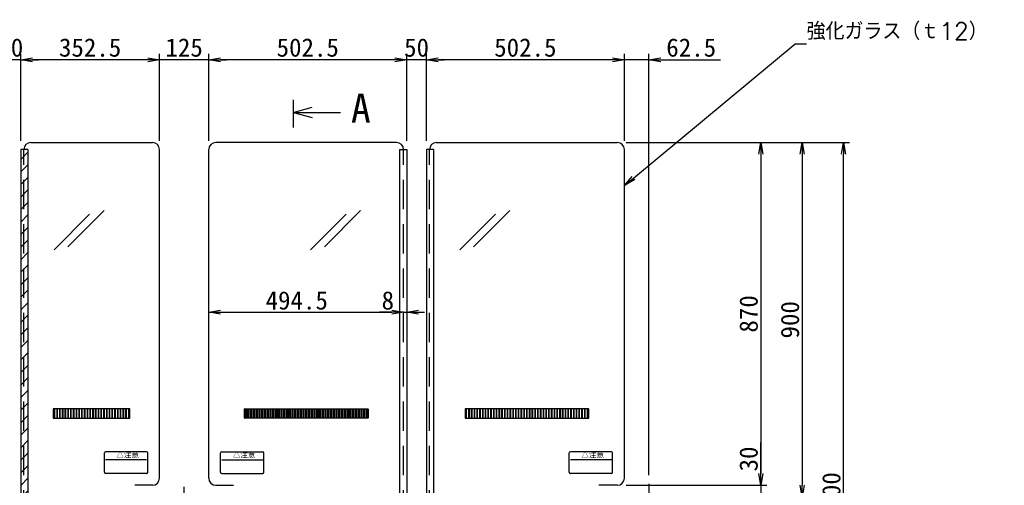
# Model space of a CAD drawing. Extents: x 10 to 587, y 5 to 411.
# Tile 3 of 8: x 148 to 315, y 131 to 210. Entities that reach past the tile are written whole.
import ezdxf
from ezdxf import colors
from ezdxf.entities.mleader import LeaderData, LeaderLine
from ezdxf.math import Vec2, Vec3

# ---------------------------------------------------------------- set-up
doc = ezdxf.new("R2010")
doc.units = 0
doc.header["$LTSCALE"] = 20
doc.linetypes.add('CENTER', pattern=[2, 1.25, -0.25, 0.25, -0.25])
doc.linetypes.add('HIDDEN', pattern=[0.375, 0.25, -0.125])
doc.layers.get('0').update_dxf_attribs({"linetype": 'CONTINUOUS'})
doc.layers.add('MAIN10', color=6, linetype='CONTINUOUS')
doc.layers.add('MAIN11', color=1, linetype='CONTINUOUS')
doc.styles.add('KNJYOKO', font='TXT', dxfattribs={"bigfont": 'BIGFONT'})
doc.dimstyles.new('MAIN1004', dxfattribs={"dimtxt": 3.1, "dimasz": 2, "dimexe": 1, "dimexo": 1.5, "dimgap": 0.09, "dimtad": 1, "dimlfac": 15, "dimdsep": 46, "dimtxsty": 'STANDARD', "dimcen": 0.09, "dimazin": 2, "dimtfac": 0.645161, "dimtdec": 4, "dimtmove": 0, "dimatfit": 3, "dimfxl": 1, "dimtvp": 0.66129, "dimtolj": 1, "dimtzin": 0, "dimarcsym": 0})

# ---------------------------------------------------------------- blocks, each defined once
blk = doc.blocks.new('_OPEN')
at = {"color": 0, "linetype": 'BYBLOCK', "lineweight": -2}
for p, q in [((-1, 0.166667), (0, 0)), ((0, 0), (-1, -0.166667)), ((0, 0), (-1, 0))]:
    blk.add_line(p, q, dxfattribs=at)
blk = doc.blocks.new('*D11')
at = {"layer": 'MAIN10', "color": 0, "linetype": 'BYBLOCK', "lineweight": -2}
for p, q in [((250.31, 189.49), (250.31, 204.19)), ((254.48, 132.92), (254.48, 204.19)), ((248.31, 203.19), (247.31, 203.19)), ((254.48, 203.19), (250.31, 203.19)), ((256.48, 203.19), (266.61, 203.19))]:
    blk.add_line(p, q, dxfattribs=at)
at = {"layer": 'MAIN10', "color": 0, "linetype": 'BYBLOCK', "xscale": 2, "yscale": 2, "zscale": 2}
for p, rotation in [((250.31, 203.19), 360), ((254.48, 203.19), 180)]:
    blk.add_blockref('_OPEN', p, dxfattribs=dict(at, rotation=rotation))
at = {"layer": 'MAIN10', "color": 0, "linetype": 'BYBLOCK', "insert": (261.63, 205.24), "char_height": 3.1, "attachment_point": 5, "line_spacing_factor": 0.667742}
blk.add_mtext('\\A1;62.5', dxfattribs=at)
blk = doc.blocks.new('*D12')
at = {"layer": 'MAIN10', "color": 0, "linetype": 'BYBLOCK', "lineweight": -2}
for p, q in [((216.81, 189.49), (216.81, 204.19)), ((250.31, 189.49), (250.31, 204.19)), ((248.31, 203.19), (218.81, 203.19))]:
    blk.add_line(p, q, dxfattribs=at)
at = {"layer": 'MAIN10', "color": 0, "linetype": 'BYBLOCK', "xscale": 2, "yscale": 2, "zscale": 2}
for p, rotation in [((216.81, 203.19), 180), ((250.31, 203.19), 360)]:
    blk.add_blockref('_OPEN', p, dxfattribs=dict(at, rotation=rotation))
at = {"layer": 'MAIN10', "color": 0, "linetype": 'BYBLOCK', "insert": (233.56, 205.24), "char_height": 3.1, "attachment_point": 5, "line_spacing_factor": 0.667742}
blk.add_mtext('\\A1;502.5', dxfattribs=at)
blk = doc.blocks.new('*D13')
at = {"layer": 'MAIN10', "color": 0, "linetype": 'BYBLOCK', "lineweight": -2}
for p, q in [((213.48, 189.49), (213.48, 204.19)), ((216.81, 189.49), (216.81, 204.19)), ((211.48, 203.19), (210.48, 203.19)), ((216.81, 203.19), (213.48, 203.19)), ((218.81, 203.19), (219.81, 203.19))]:
    blk.add_line(p, q, dxfattribs=at)
at = {"layer": 'MAIN10', "color": 0, "linetype": 'BYBLOCK', "xscale": 2, "yscale": 2, "zscale": 2}
for p, rotation in [((213.48, 203.19), 360), ((216.81, 203.19), 180)]:
    blk.add_blockref('_OPEN', p, dxfattribs=dict(at, rotation=rotation))
at = {"layer": 'MAIN10', "color": 0, "linetype": 'BYBLOCK', "insert": (215.15, 205.24), "char_height": 3.1, "attachment_point": 5, "line_spacing_factor": 0.667742}
blk.add_mtext('\\A1;50', dxfattribs=at)
blk = doc.blocks.new('*D14')
at = {"layer": 'MAIN10', "color": 0, "linetype": 'BYBLOCK', "lineweight": -2}
for p, q in [((179.98, 189.49), (179.98, 204.19)), ((213.48, 189.49), (213.48, 204.19)), ((211.48, 203.19), (181.98, 203.19))]:
    blk.add_line(p, q, dxfattribs=at)
at = {"layer": 'MAIN10', "color": 0, "linetype": 'BYBLOCK', "xscale": 2, "yscale": 2, "zscale": 2}
for p, rotation in [((179.98, 203.19), 180), ((213.48, 203.19), 360)]:
    blk.add_blockref('_OPEN', p, dxfattribs=dict(at, rotation=rotation))
at = {"layer": 'MAIN10', "color": 0, "linetype": 'BYBLOCK', "insert": (196.73, 205.24), "char_height": 3.1, "attachment_point": 5, "line_spacing_factor": 0.667742}
blk.add_mtext('\\A1;502.5', dxfattribs=at)
blk = doc.blocks.new('*D15')
at = {"layer": 'MAIN10', "color": 0, "linetype": 'BYBLOCK', "lineweight": -2}
for p, q in [((171.65, 189.49), (171.65, 204.19)), ((179.98, 189.49), (179.98, 204.19)), ((169.65, 203.19), (168.65, 203.19)), ((179.98, 203.19), (171.65, 203.19)), ((181.98, 203.19), (182.98, 203.19))]:
    blk.add_line(p, q, dxfattribs=at)
at = {"layer": 'MAIN10', "color": 0, "linetype": 'BYBLOCK', "xscale": 2, "yscale": 2, "zscale": 2}
for p, rotation in [((171.65, 203.19), 360), ((179.98, 203.19), 180)]:
    blk.add_blockref('_OPEN', p, dxfattribs=dict(at, rotation=rotation))
at = {"layer": 'MAIN10', "color": 0, "linetype": 'BYBLOCK', "insert": (175.81, 205.24), "char_height": 3.1, "attachment_point": 5, "line_spacing_factor": 0.667742}
blk.add_mtext('\\A1;125', dxfattribs=at)
blk = doc.blocks.new('*D16')
at = {"layer": 'MAIN10', "color": 0, "linetype": 'BYBLOCK', "lineweight": -2}
for p, q in [((148.15, 189.49), (148.15, 204.19)), ((171.65, 189.49), (171.65, 204.19)), ((169.65, 203.19), (150.15, 203.19))]:
    blk.add_line(p, q, dxfattribs=at)
at = {"layer": 'MAIN10', "color": 0, "linetype": 'BYBLOCK', "xscale": 2, "yscale": 2, "zscale": 2}
for p, rotation in [((148.15, 203.19), 180), ((171.65, 203.19), 360)]:
    blk.add_blockref('_OPEN', p, dxfattribs=dict(at, rotation=rotation))
at = {"layer": 'MAIN10', "color": 0, "linetype": 'BYBLOCK', "insert": (159.9, 205.24), "char_height": 3.1, "attachment_point": 5, "line_spacing_factor": 0.667742}
blk.add_mtext('\\A1;352.5', dxfattribs=at)
blk = doc.blocks.new('*D17')
at = {"layer": 'MAIN10', "color": 0, "linetype": 'BYBLOCK', "lineweight": -2}
for p, q in [((144.81, 189.49), (144.81, 204.19)), ((148.15, 189.49), (148.15, 204.19)), ((142.81, 203.19), (141.81, 203.19)), ((148.15, 203.19), (144.81, 203.19)), ((150.15, 203.19), (151.15, 203.19))]:
    blk.add_line(p, q, dxfattribs=at)
at = {"layer": 'MAIN10', "color": 0, "linetype": 'BYBLOCK', "xscale": 2, "yscale": 2, "zscale": 2}
for p, rotation in [((144.81, 203.19), 360), ((148.15, 203.19), 180)]:
    blk.add_blockref('_OPEN', p, dxfattribs=dict(at, rotation=rotation))
at = {"layer": 'MAIN10', "color": 0, "linetype": 'BYBLOCK', "insert": (146.48, 205.24), "char_height": 3.1, "attachment_point": 5, "line_spacing_factor": 0.667742}
blk.add_mtext('\\A1;50', dxfattribs=at)
blk = doc.blocks.new('*D26')
at = {"layer": 'MAIN10', "color": 0, "linetype": 'BYBLOCK', "lineweight": -2}
blk.add_line((181.98, 160.5), (210.95, 160.5), dxfattribs=at)
at = {"layer": 'MAIN10', "color": 0, "linetype": 'BYBLOCK', "xscale": 2, "yscale": 2, "zscale": 2, "rotation": 180}
blk.add_blockref('_OPEN', (179.98, 160.5), dxfattribs=at)
at = {"layer": 'MAIN10', "color": 0, "linetype": 'BYBLOCK', "xscale": 2, "yscale": 2, "zscale": 2}
blk.add_blockref('_OPEN', (212.95, 160.5), dxfattribs=at)
at = {"layer": 'MAIN10', "color": 0, "linetype": 'BYBLOCK', "insert": (194.87, 162.45), "char_height": 3.1, "attachment_point": 5, "line_spacing_factor": 0.667742}
blk.add_mtext('\\A1;494.5', dxfattribs=at)
blk = doc.blocks.new('*D27')
at = {"layer": 'MAIN10', "color": 0, "linetype": 'BYBLOCK', "lineweight": -2}
for p, q in [((210.95, 160.5), (208.88, 160.5)), ((212.95, 160.5), (213.48, 160.5)), ((215.48, 160.5), (216.48, 160.5))]:
    blk.add_line(p, q, dxfattribs=at)
at = {"layer": 'MAIN10', "color": 0, "linetype": 'BYBLOCK', "xscale": 2, "yscale": 2, "zscale": 2}
blk.add_blockref('_OPEN', (212.95, 160.5), dxfattribs=at)
at = {"layer": 'MAIN10', "color": 0, "linetype": 'BYBLOCK', "xscale": 2, "yscale": 2, "zscale": 2, "rotation": 180}
blk.add_blockref('_OPEN', (213.48, 160.5), dxfattribs=at)
at = {"layer": 'MAIN10', "color": 0, "linetype": 'BYBLOCK', "insert": (210.28, 162.45), "char_height": 3.1, "attachment_point": 5, "line_spacing_factor": 0.667742}
blk.add_mtext('\\A1;8', dxfattribs=at)
blk = doc.blocks.new('*D28')
at = {"layer": 'MAIN10', "color": 0, "linetype": 'BYBLOCK', "lineweight": -2}
for p, q in [((250.61, 189.19), (281.41, 189.19)), ((280.41, 187.19), (280.41, 131.19)), ((260.91, 129.19), (281.41, 129.19))]:
    blk.add_line(p, q, dxfattribs=at)
at = {"layer": 'MAIN10', "color": 0, "linetype": 'BYBLOCK', "xscale": 2, "yscale": 2, "zscale": 2}
for p, rotation in [((280.41, 189.19), 90), ((280.41, 129.19), 270)]:
    blk.add_blockref('_OPEN', p, dxfattribs=dict(at, rotation=rotation))
at = {"layer": 'MAIN10', "color": 0, "linetype": 'BYBLOCK', "insert": (278.36, 159.19), "char_height": 3.1, "attachment_point": 5, "rotation": 90, "line_spacing_factor": 0.667742}
blk.add_mtext('\\A1;900', dxfattribs=at)
blk = doc.blocks.new('*D30')
at = {"layer": 'MAIN10', "color": 0, "linetype": 'BYBLOCK', "lineweight": -2}
for p, q in [((250.61, 189.19), (274.41, 189.19)), ((273.41, 187.19), (273.41, 133.19)), ((250.61, 131.19), (274.41, 131.19))]:
    blk.add_line(p, q, dxfattribs=at)
at = {"layer": 'MAIN10', "color": 0, "linetype": 'BYBLOCK', "xscale": 2, "yscale": 2, "zscale": 2}
for p, rotation in [((273.41, 189.19), 90), ((273.41, 131.19), 270)]:
    blk.add_blockref('_OPEN', p, dxfattribs=dict(at, rotation=rotation))
at = {"layer": 'MAIN10', "color": 0, "linetype": 'BYBLOCK', "insert": (271.36, 160.19), "char_height": 3.1, "attachment_point": 5, "rotation": 90, "line_spacing_factor": 0.667742}
blk.add_mtext('\\A1;870', dxfattribs=at)
blk = doc.blocks.new('*D31')
at = {"layer": 'MAIN10', "color": 0, "linetype": 'BYBLOCK', "lineweight": -2}
for p, q in [((273.41, 133.19), (273.41, 138.43)), ((250.61, 131.19), (274.41, 131.19)), ((273.41, 131.19), (273.41, 129.19)), ((260.91, 129.19), (274.41, 129.19)), ((273.41, 127.19), (273.41, 126.19))]:
    blk.add_line(p, q, dxfattribs=at)
at = {"layer": 'MAIN10', "color": 0, "linetype": 'BYBLOCK', "xscale": 2, "yscale": 2, "zscale": 2}
for p, rotation in [((273.41, 131.19), 270), ((273.41, 129.19), 90)]:
    blk.add_blockref('_OPEN', p, dxfattribs=dict(at, rotation=rotation))
at = {"layer": 'MAIN10', "color": 0, "linetype": 'BYBLOCK', "insert": (271.36, 135.64), "char_height": 3.1, "attachment_point": 5, "rotation": 90, "line_spacing_factor": 0.667742}
blk.add_mtext('\\A1;30', dxfattribs=at)
blk = doc.blocks.new('*D32')
at = {"layer": 'MAIN10', "color": 0, "linetype": 'BYBLOCK', "lineweight": -2}
for p, q in [((250.61, 189.19), (288.41, 189.19)), ((287.41, 71.19), (287.41, 187.19)), ((279.87, 69.19), (288.41, 69.19))]:
    blk.add_line(p, q, dxfattribs=at)
at = {"layer": 'MAIN10', "color": 0, "linetype": 'BYBLOCK', "xscale": 2, "yscale": 2, "zscale": 2}
for p, rotation in [((287.41, 189.19), 90), ((287.41, 69.19), 270)]:
    blk.add_blockref('_OPEN', p, dxfattribs=dict(at, rotation=rotation))
at = {"layer": 'MAIN10', "color": 0, "linetype": 'BYBLOCK', "insert": (285.36, 129.19), "char_height": 3.1, "attachment_point": 5, "rotation": 90, "line_spacing_factor": 0.667742}
blk.add_mtext('\\A1;1800', dxfattribs=at)

msp = doc.modelspace()

# ---------------------------------------------------------------- hatches: boundary and pattern name
at = {"layer": 'MAIN10', "linetype": 'CONTINUOUS'}
h = msp.add_hatch(dxfattribs=at)
h.set_pattern_fill('CAE_H1', style=0)
h.set_pattern_definition([(45, (0, 0), (-1.06066, 1.06066), [])])
h.paths.add_polyline_path([(149.34765, 80.38663), (148.14765, 80.38663), (148.14765, 187.98663), (149.34765, 187.98663)])

# ---------------------------------------------------------------- linework, layer by layer
at = {"layer": 'MAIN10', "color": 3, "linetype": 'CONTINUOUS'}
for p, q in [((194.28115, 196.4174), (194.28115, 191.72994)), ((194.28115, 194.28694), (197.5009, 195.14967)), ((194.28115, 194.28694), (202.25746, 194.28694)), ((194.28115, 194.28694), (197.5009, 193.42421)), ((149.88098, 189.18663), (170.44765, 189.18663)), ((211.74765, 189.18663), (181.18098, 189.18663)), ((218.54765, 189.18663), (249.11432, 189.18663)), ((149.34765, 187.98663), (148.14765, 187.98663)), ((148.14765, 187.98663), (148.14765, 80.38663)), ((149.34765, 187.98663), (149.34765, 80.38663)), ((171.64765, 132.36663), (171.64765, 187.98663)), ((179.98098, 132.36663), (179.98098, 187.98663)), ((212.28098, 187.98663), (213.48098, 187.98663)), ((212.28098, 187.98663), (212.28098, 80.38663)), ((213.48098, 187.98663), (213.48098, 80.38663)), ((218.01432, 187.98663), (216.81432, 187.98663)), ((216.81432, 187.98663), (216.81432, 80.38663)), ((218.01432, 187.98663), (218.01432, 80.38663)), ((250.31432, 132.36663), (250.31432, 187.98663)), ((159.81985, 177.07675), (153.78945, 171.04636)), ((162.25145, 177.66034), (156.12379, 171.53268)), ((203.2498, 177.07675), (197.2194, 171.04636)), ((205.68141, 177.66034), (199.55375, 171.53268)), ((228.48651, 177.07675), (222.45612, 171.04636)), ((230.91812, 177.66034), (224.79046, 171.53268)), ((162.31432, 133.38663), (162.31432, 136.65329)), ((169.44765, 136.85329), (162.51432, 136.85329)), ((169.64765, 133.38663), (169.64765, 136.65329)), ((181.98098, 133.38663), (181.98098, 136.65329)), ((182.18098, 136.85329), (189.11432, 136.85329)), ((189.31432, 133.38663), (189.31432, 136.65329)), ((240.98098, 133.38663), (240.98098, 136.65329)), ((248.11432, 136.85329), (241.18098, 136.85329)), ((248.31432, 133.38663), (248.31432, 136.65329)), ((169.44765, 135.51996), (162.51432, 135.51996)), ((182.18098, 135.51996), (189.11432, 135.51996)), ((248.11432, 135.51996), (241.18098, 135.51996)), ((169.44765, 133.18663), (162.51432, 133.18663)), ((182.18098, 133.18663), (189.11432, 133.18663)), ((248.11432, 133.18663), (241.18098, 133.18663)), ((170.44765, 131.18663), (167.44765, 131.18663)), ((181.18098, 131.18663), (184.18098, 131.18663)), ((249.11432, 131.18663), (246.01432, 131.18663))]:
    msp.add_line(p, q, dxfattribs=at)
at = {"layer": 'MAIN10', "color": 3, "linetype": 'HIDDEN'}
for p, q in [((148.68098, 80.38663), (148.68098, 187.98663)), ((212.94765, 80.38663), (212.94765, 187.98663)), ((217.34765, 80.38663), (217.34765, 187.98663))]:
    msp.add_line(p, q, dxfattribs=at)
at = {"layer": 'MAIN10', "color": 3, "linetype": 'CONTINUOUS'}
for centre, radius, start, end in [((149.88098, 187.98663), 1.2, 90, 180), ((170.44765, 187.98663), 1.2, 0, 90), ((181.18098, 187.98663), 1.2, 90, 180), ((211.74765, 187.98663), 1.2, 360, 450), ((218.54765, 187.98663), 1.2, 90, 180), ((249.11432, 187.98663), 1.2, 0, 90), ((162.51432, 136.65329), 0.2, 90, 180), ((169.44765, 136.65329), 0.2, 360, 450), ((182.18098, 136.65329), 0.2, 90, 180), ((189.11432, 136.65329), 0.2, 0, 90), ((241.18098, 136.65329), 0.2, 90, 180), ((248.11432, 136.65329), 0.2, 0, 90), ((162.51432, 133.38663), 0.2, 180, 270), ((169.44765, 133.38663), 0.2, 270, 360), ((182.18098, 133.38663), 0.2, 180, 270), ((189.11432, 133.38663), 0.2, 270, 360), ((241.18098, 133.38663), 0.2, 180, 270), ((248.11432, 133.38663), 0.2, 270, 360), ((170.44765, 132.38663), 1.2, 270, 360), ((181.18098, 132.38663), 1.2, 180, 270), ((249.11432, 132.38663), 1.2, 270, 360)]:
    msp.add_arc(centre, radius, start, end, dxfattribs=at)
at = {"layer": 'MAIN11', "color": 7, "linetype": 'CONTINUOUS'}
for p, q in [((153.64765, 144.05329), (153.64765, 142.58663)), ((166.58105, 144.11996), (153.71425, 144.11996)), ((153.91425, 143.98663), (153.78092, 143.98663)), ((153.78092, 143.98663), (153.78092, 142.65336)), ((153.91425, 142.65336), (153.91425, 143.98663)), ((154.38085, 143.98663), (154.24765, 143.98663)), ((154.24765, 143.98663), (154.24765, 142.65336)), ((154.38085, 142.65336), (154.38085, 143.98663)), ((154.84752, 143.98663), (154.71425, 143.98663)), ((154.71425, 143.98663), (154.71425, 142.65336)), ((154.84752, 142.65336), (154.84752, 143.98663)), ((155.31425, 143.98663), (155.18078, 143.98663)), ((155.18078, 143.98663), (155.18078, 142.65336)), ((155.31425, 142.65336), (155.31425, 143.98663)), ((155.78085, 143.98663), (155.64752, 143.98663)), ((155.64752, 143.98663), (155.64752, 142.65336)), ((155.78085, 142.65336), (155.78085, 143.98663)), ((156.24738, 143.98663), (156.11418, 143.98663)), ((156.11418, 143.98663), (156.11418, 142.65336)), ((156.24738, 142.65336), (156.24738, 143.98663)), ((156.71412, 143.98663), (156.58078, 143.98663)), ((156.58078, 143.98663), (156.58078, 142.65336)), ((156.71412, 142.65336), (156.71412, 143.98663)), ((157.18078, 143.98663), (157.04738, 143.98663)), ((157.04738, 143.98663), (157.04738, 142.65336)), ((157.18078, 142.65336), (157.18078, 143.98663)), ((157.64738, 143.98663), (157.51405, 143.98663)), ((157.51405, 143.98663), (157.51405, 142.65336)), ((157.64738, 142.65336), (157.64738, 143.98663)), ((158.11398, 143.98663), (157.98078, 143.98663)), ((157.98078, 143.98663), (157.98078, 142.65336)), ((158.11398, 142.65336), (158.11398, 143.98663)), ((158.58065, 143.98663), (158.44738, 143.98663)), ((158.44738, 143.98663), (158.44738, 142.65336)), ((158.58065, 142.65336), (158.58065, 143.98663)), ((159.04738, 143.98663), (158.91392, 143.98663)), ((158.91392, 143.98663), (158.91392, 142.65336)), ((159.04738, 142.65336), (159.04738, 143.98663)), ((159.51398, 143.98663), (159.38065, 143.98663)), ((159.38065, 143.98663), (159.38065, 142.65336)), ((159.51398, 142.65336), (159.51398, 143.98663)), ((159.98052, 143.98663), (159.84732, 143.98663)), ((159.84732, 143.98663), (159.84732, 142.65336)), ((159.98052, 142.65336), (159.98052, 143.98663)), ((160.44725, 143.98663), (160.31392, 143.98663)), ((160.31392, 143.98663), (160.31392, 142.65336)), ((160.44725, 142.65336), (160.44725, 143.98663)), ((160.91392, 143.98663), (160.78052, 143.98663)), ((160.78052, 143.98663), (160.78052, 142.65336)), ((160.91392, 142.65336), (160.91392, 143.98663)), ((161.38058, 143.98663), (161.24718, 143.98663)), ((161.24718, 143.98663), (161.24718, 142.65336)), ((161.38058, 142.65336), (161.38058, 143.98663)), ((161.84712, 143.98663), (161.71392, 143.98663)), ((161.71392, 143.98663), (161.71392, 142.65336)), ((161.84712, 142.65336), (161.84712, 143.98663)), ((162.31378, 143.98663), (162.18052, 143.98663)), ((162.18052, 143.98663), (162.18052, 142.65336)), ((162.31378, 142.65336), (162.31378, 143.98663)), ((162.78052, 143.98663), (162.64705, 143.98663)), ((162.64705, 143.98663), (162.64705, 142.65336)), ((162.78052, 142.65336), (162.78052, 143.98663)), ((163.24712, 143.98663), (163.11378, 143.98663)), ((163.11378, 143.98663), (163.11378, 142.65336)), ((163.24712, 142.65336), (163.24712, 143.98663)), ((163.71365, 143.98663), (163.58045, 143.98663)), ((163.58045, 143.98663), (163.58045, 142.65336)), ((163.71365, 142.65336), (163.71365, 143.98663)), ((164.18038, 143.98663), (164.04705, 143.98663)), ((164.04705, 143.98663), (164.04705, 142.65336)), ((164.18038, 142.65336), (164.18038, 143.98663)), ((164.64705, 143.98663), (164.51365, 143.98663)), ((164.51365, 143.98663), (164.51365, 142.65336)), ((164.64705, 142.65336), (164.64705, 143.98663)), ((165.11365, 143.98663), (164.98032, 143.98663)), ((164.98032, 143.98663), (164.98032, 142.65336)), ((165.11365, 142.65336), (165.11365, 143.98663)), ((165.58025, 143.98663), (165.44705, 143.98663)), ((165.44705, 143.98663), (165.44705, 142.65336)), ((165.58025, 142.65336), (165.58025, 143.98663)), ((166.04692, 143.98663), (165.91358, 143.98663)), ((165.91358, 143.98663), (165.91358, 142.65336)), ((166.04692, 142.65336), (166.04692, 143.98663)), ((166.51365, 143.98663), (166.38018, 143.98663)), ((166.38018, 143.98663), (166.38018, 142.65336)), ((166.51365, 142.65336), (166.51365, 143.98663)), ((166.64772, 142.58663), (166.64772, 144.05329)), ((186.01425, 142.58663), (186.01425, 144.05329)), ((186.08092, 144.11996), (206.88102, 144.11996)), ((186.14832, 142.65336), (186.14832, 143.98663)), ((186.14832, 143.98663), (186.28178, 143.98663)), ((186.28178, 143.98663), (186.28178, 142.65336)), ((186.61505, 142.65336), (186.61505, 143.98663)), ((186.61505, 143.98663), (186.74838, 143.98663)), ((186.74838, 143.98663), (186.74838, 142.65336)), ((187.08172, 142.65336), (187.08172, 143.98663)), ((187.08172, 143.98663), (187.21492, 143.98663)), ((187.21492, 143.98663), (187.21492, 142.65336)), ((187.54832, 142.65336), (187.54832, 143.98663)), ((187.54832, 143.98663), (187.68165, 143.98663)), ((187.68165, 143.98663), (187.68165, 142.65336)), ((188.01492, 142.65336), (188.01492, 143.98663)), ((188.01492, 143.98663), (188.14832, 143.98663)), ((188.14832, 143.98663), (188.14832, 142.65336)), ((188.48158, 142.65336), (188.48158, 143.98663)), ((188.48158, 143.98663), (188.61492, 143.98663)), ((188.61492, 143.98663), (188.61492, 142.65336)), ((188.94832, 142.65336), (188.94832, 143.98663)), ((188.94832, 143.98663), (189.08152, 143.98663)), ((189.08152, 143.98663), (189.08152, 142.65336)), ((189.41485, 142.65336), (189.41485, 143.98663)), ((189.41485, 143.98663), (189.54818, 143.98663)), ((189.54818, 143.98663), (189.54818, 142.65336)), ((189.88145, 142.65336), (189.88145, 143.98663)), ((189.88145, 143.98663), (190.01492, 143.98663)), ((190.01492, 143.98663), (190.01492, 142.65336)), ((190.34818, 142.65336), (190.34818, 143.98663)), ((190.34818, 143.98663), (190.48145, 143.98663)), ((190.48145, 143.98663), (190.48145, 142.65336)), ((190.81485, 142.65336), (190.81485, 143.98663)), ((190.81485, 143.98663), (190.94805, 143.98663)), ((190.94805, 143.98663), (190.94805, 142.65336)), ((191.28138, 142.65336), (191.28138, 143.98663)), ((191.28138, 143.98663), (191.41478, 143.98663)), ((191.41478, 143.98663), (191.41478, 142.65336)), ((191.74805, 142.65336), (191.74805, 143.98663)), ((191.74805, 143.98663), (191.88145, 143.98663)), ((191.88145, 143.98663), (191.88145, 142.65336)), ((192.21472, 142.65336), (192.21472, 143.98663)), ((192.21472, 143.98663), (192.34805, 143.98663)), ((192.34805, 143.98663), (192.34805, 142.65336)), ((192.68145, 142.65336), (192.68145, 143.98663)), ((192.68145, 143.98663), (192.81465, 143.98663)), ((192.81465, 143.98663), (192.81465, 142.65336)), ((193.14798, 142.65336), (193.14798, 143.98663)), ((193.14798, 143.98663), (193.28132, 143.98663)), ((193.28132, 143.98663), (193.28132, 142.65336)), ((193.61458, 142.65336), (193.61458, 143.98663)), ((193.61458, 143.98663), (193.74805, 143.98663)), ((193.74805, 143.98663), (193.74805, 142.65336)), ((194.08132, 142.65336), (194.08132, 143.98663)), ((194.08132, 143.98663), (194.21458, 143.98663)), ((194.21458, 143.98663), (194.21458, 142.65336)), ((194.54798, 142.65336), (194.54798, 143.98663)), ((194.54798, 143.98663), (194.68118, 143.98663)), ((194.68118, 143.98663), (194.68118, 142.65336)), ((195.01458, 142.65336), (195.01458, 143.98663)), ((195.01458, 143.98663), (195.14792, 143.98663)), ((195.14792, 143.98663), (195.14792, 142.65336)), ((195.48118, 142.65336), (195.48118, 143.98663)), ((195.48118, 143.98663), (195.61458, 143.98663)), ((195.61458, 143.98663), (195.61458, 142.65336)), ((195.94785, 142.65336), (195.94785, 143.98663)), ((195.94785, 143.98663), (196.08118, 143.98663)), ((196.08118, 143.98663), (196.08118, 142.65336)), ((196.41458, 142.65336), (196.41458, 143.98663)), ((196.41458, 143.98663), (196.54778, 143.98663)), ((196.54778, 143.98663), (196.54778, 142.65336)), ((196.88112, 142.65336), (196.88112, 143.98663)), ((196.88112, 143.98663), (197.01445, 143.98663)), ((197.01445, 143.98663), (197.01445, 142.65336)), ((197.34772, 142.65336), (197.34772, 143.98663)), ((197.34772, 143.98663), (197.48118, 143.98663)), ((197.48118, 143.98663), (197.48118, 142.65336)), ((197.81445, 142.65336), (197.81445, 143.98663)), ((197.81445, 143.98663), (197.94772, 143.98663)), ((197.94772, 143.98663), (197.94772, 142.65336)), ((198.28112, 142.65336), (198.28112, 143.98663)), ((198.28112, 143.98663), (198.41432, 143.98663)), ((198.41432, 143.98663), (198.41432, 142.65336)), ((198.74772, 142.65336), (198.74772, 143.98663)), ((198.74772, 143.98663), (198.88105, 143.98663)), ((198.88105, 143.98663), (198.88105, 142.65336)), ((199.21438, 142.65336), (199.21438, 143.98663)), ((199.21438, 143.98663), (199.34772, 143.98663)), ((199.34772, 143.98663), (199.34772, 142.65336)), ((199.68105, 142.65336), (199.68105, 143.98663)), ((199.68105, 143.98663), (199.81438, 143.98663)), ((199.81438, 143.98663), (199.81438, 142.65336)), ((200.14772, 142.65336), (200.14772, 143.98663)), ((200.14772, 143.98663), (200.28105, 143.98663)), ((200.28105, 143.98663), (200.28105, 142.65336)), ((200.61438, 142.65336), (200.61438, 143.98663)), ((200.61438, 143.98663), (200.74772, 143.98663)), ((200.74772, 143.98663), (200.74772, 142.65336)), ((201.08105, 142.65336), (201.08105, 143.98663)), ((201.08105, 143.98663), (201.21438, 143.98663)), ((201.21438, 143.98663), (201.21438, 142.65336)), ((201.54772, 142.65336), (201.54772, 143.98663)), ((201.54772, 143.98663), (201.68105, 143.98663)), ((201.68105, 143.98663), (201.68105, 142.65336)), ((202.01438, 142.65336), (202.01438, 143.98663)), ((202.01438, 143.98663), (202.14772, 143.98663)), ((202.14772, 143.98663), (202.14772, 142.65336)), ((202.48105, 142.65336), (202.48105, 143.98663)), ((202.48105, 143.98663), (202.61438, 143.98663)), ((202.61438, 143.98663), (202.61438, 142.65336)), ((202.94772, 142.65336), (202.94772, 143.98663)), ((202.94772, 143.98663), (203.08105, 143.98663)), ((203.08105, 143.98663), (203.08105, 142.65336)), ((203.41438, 142.65336), (203.41438, 143.98663)), ((203.41438, 143.98663), (203.54772, 143.98663)), ((203.54772, 143.98663), (203.54772, 142.65336)), ((203.88105, 142.65336), (203.88105, 143.98663)), ((203.88105, 143.98663), (204.01438, 143.98663)), ((204.01438, 143.98663), (204.01438, 142.65336)), ((204.34772, 142.65336), (204.34772, 143.98663)), ((204.34772, 143.98663), (204.48105, 143.98663)), ((204.48105, 143.98663), (204.48105, 142.65336)), ((204.81438, 142.65336), (204.81438, 143.98663)), ((204.81438, 143.98663), (204.94772, 143.98663)), ((204.94772, 143.98663), (204.94772, 142.65336)), ((205.28105, 142.65336), (205.28105, 143.98663)), ((205.28105, 143.98663), (205.41438, 143.98663)), ((205.41438, 143.98663), (205.41438, 142.65336)), ((205.74772, 142.65336), (205.74772, 143.98663)), ((205.74772, 143.98663), (205.88105, 143.98663)), ((205.88105, 143.98663), (205.88105, 142.65336)), ((206.21438, 142.65336), (206.21438, 143.98663)), ((206.21438, 143.98663), (206.34772, 143.98663)), ((206.34772, 143.98663), (206.34772, 142.65336)), ((206.68105, 142.65336), (206.68105, 143.98663)), ((206.68105, 143.98663), (206.81438, 143.98663)), ((206.81438, 143.98663), (206.81438, 142.65336)), ((206.94765, 144.05329), (206.94765, 142.58663)), ((223.34765, 144.05329), (223.34765, 142.58663)), ((244.21438, 144.11996), (223.41428, 144.11996)), ((223.61425, 143.98663), (223.48092, 143.98663)), ((223.48092, 143.98663), (223.48092, 142.65336)), ((223.61425, 142.65336), (223.61425, 143.98663)), ((224.08092, 143.98663), (223.94758, 143.98663)), ((223.94758, 143.98663), (223.94758, 142.65336)), ((224.08092, 142.65336), (224.08092, 143.98663)), ((224.54758, 143.98663), (224.41425, 143.98663)), ((224.41425, 143.98663), (224.41425, 142.65336)), ((224.54758, 142.65336), (224.54758, 143.98663)), ((225.01425, 143.98663), (224.88092, 143.98663)), ((224.88092, 143.98663), (224.88092, 142.65336)), ((225.01425, 142.65336), (225.01425, 143.98663)), ((225.48092, 143.98663), (225.34758, 143.98663)), ((225.34758, 143.98663), (225.34758, 142.65336)), ((225.48092, 142.65336), (225.48092, 143.98663)), ((225.94758, 143.98663), (225.81425, 143.98663)), ((225.81425, 143.98663), (225.81425, 142.65336)), ((225.94758, 142.65336), (225.94758, 143.98663)), ((226.41425, 143.98663), (226.28092, 143.98663)), ((226.28092, 143.98663), (226.28092, 142.65336)), ((226.41425, 142.65336), (226.41425, 143.98663)), ((226.88092, 143.98663), (226.74758, 143.98663)), ((226.74758, 143.98663), (226.74758, 142.65336)), ((226.88092, 142.65336), (226.88092, 143.98663)), ((227.34758, 143.98663), (227.21425, 143.98663)), ((227.21425, 143.98663), (227.21425, 142.65336)), ((227.34758, 142.65336), (227.34758, 143.98663)), ((227.81425, 143.98663), (227.68092, 143.98663)), ((227.68092, 143.98663), (227.68092, 142.65336)), ((227.81425, 142.65336), (227.81425, 143.98663)), ((228.28092, 143.98663), (228.14758, 143.98663)), ((228.14758, 143.98663), (228.14758, 142.65336)), ((228.28092, 142.65336), (228.28092, 143.98663)), ((228.74758, 143.98663), (228.61425, 143.98663)), ((228.61425, 143.98663), (228.61425, 142.65336)), ((228.74758, 142.65336), (228.74758, 143.98663)), ((229.21425, 143.98663), (229.08092, 143.98663)), ((229.08092, 143.98663), (229.08092, 142.65336)), ((229.21425, 142.65336), (229.21425, 143.98663)), ((229.68092, 143.98663), (229.54758, 143.98663)), ((229.54758, 143.98663), (229.54758, 142.65336)), ((229.68092, 142.65336), (229.68092, 143.98663)), ((230.14758, 143.98663), (230.01425, 143.98663)), ((230.01425, 143.98663), (230.01425, 142.65336)), ((230.14758, 142.65336), (230.14758, 143.98663)), ((230.61425, 143.98663), (230.48092, 143.98663)), ((230.48092, 143.98663), (230.48092, 142.65336)), ((230.61425, 142.65336), (230.61425, 143.98663)), ((231.08092, 143.98663), (230.94758, 143.98663)), ((230.94758, 143.98663), (230.94758, 142.65336)), ((231.08092, 142.65336), (231.08092, 143.98663)), ((231.54758, 143.98663), (231.41425, 143.98663)), ((231.41425, 143.98663), (231.41425, 142.65336)), ((231.54758, 142.65336), (231.54758, 143.98663)), ((232.01418, 143.98663), (231.88098, 143.98663)), ((231.88098, 143.98663), (231.88098, 142.65336)), ((232.01418, 142.65336), (232.01418, 143.98663)), ((232.48085, 143.98663), (232.34758, 143.98663)), ((232.34758, 143.98663), (232.34758, 142.65336)), ((232.48085, 142.65336), (232.48085, 143.98663)), ((232.94758, 143.98663), (232.81412, 143.98663)), ((232.81412, 143.98663), (232.81412, 142.65336)), ((232.94758, 142.65336), (232.94758, 143.98663)), ((233.41418, 143.98663), (233.28085, 143.98663)), ((233.28085, 143.98663), (233.28085, 142.65336)), ((233.41418, 142.65336), (233.41418, 143.98663)), ((233.88072, 143.98663), (233.74752, 143.98663)), ((233.74752, 143.98663), (233.74752, 142.65336)), ((233.88072, 142.65336), (233.88072, 143.98663)), ((234.34745, 143.98663), (234.21412, 143.98663)), ((234.21412, 143.98663), (234.21412, 142.65336)), ((234.34745, 142.65336), (234.34745, 143.98663)), ((234.81412, 143.98663), (234.68072, 143.98663)), ((234.68072, 143.98663), (234.68072, 142.65336)), ((234.81412, 142.65336), (234.81412, 143.98663)), ((235.28072, 143.98663), (235.14738, 143.98663)), ((235.14738, 143.98663), (235.14738, 142.65336)), ((235.28072, 142.65336), (235.28072, 143.98663)), ((235.74732, 143.98663), (235.61412, 143.98663)), ((235.61412, 143.98663), (235.61412, 142.65336)), ((235.74732, 142.65336), (235.74732, 143.98663)), ((236.21398, 143.98663), (236.08072, 143.98663)), ((236.08072, 143.98663), (236.08072, 142.65336)), ((236.21398, 142.65336), (236.21398, 143.98663)), ((236.68072, 143.98663), (236.54725, 143.98663)), ((236.54725, 143.98663), (236.54725, 142.65336)), ((236.68072, 142.65336), (236.68072, 143.98663)), ((237.14732, 143.98663), (237.01398, 143.98663)), ((237.01398, 143.98663), (237.01398, 142.65336)), ((237.14732, 142.65336), (237.14732, 143.98663)), ((237.61385, 143.98663), (237.48065, 143.98663)), ((237.48065, 143.98663), (237.48065, 142.65336)), ((237.61385, 142.65336), (237.61385, 143.98663)), ((238.08058, 143.98663), (237.94725, 143.98663)), ((237.94725, 143.98663), (237.94725, 142.65336)), ((238.08058, 142.65336), (238.08058, 143.98663)), ((238.54725, 143.98663), (238.41385, 143.98663)), ((238.41385, 143.98663), (238.41385, 142.65336)), ((238.54725, 142.65336), (238.54725, 143.98663)), ((239.01392, 143.98663), (238.88052, 143.98663)), ((238.88052, 143.98663), (238.88052, 142.65336)), ((239.01392, 142.65336), (239.01392, 143.98663)), ((239.48045, 143.98663), (239.34725, 143.98663)), ((239.34725, 143.98663), (239.34725, 142.65336)), ((239.48045, 142.65336), (239.48045, 143.98663)), ((239.94712, 143.98663), (239.81385, 143.98663)), ((239.81385, 143.98663), (239.81385, 142.65336)), ((239.94712, 142.65336), (239.94712, 143.98663)), ((240.41385, 143.98663), (240.28038, 143.98663)), ((240.28038, 143.98663), (240.28038, 142.65336)), ((240.41385, 142.65336), (240.41385, 143.98663)), ((240.88045, 143.98663), (240.74712, 143.98663)), ((240.74712, 143.98663), (240.74712, 142.65336)), ((240.88045, 142.65336), (240.88045, 143.98663)), ((241.34698, 143.98663), (241.21378, 143.98663)), ((241.21378, 143.98663), (241.21378, 142.65336)), ((241.34698, 142.65336), (241.34698, 143.98663)), ((241.81372, 143.98663), (241.68038, 143.98663)), ((241.68038, 143.98663), (241.68038, 142.65336)), ((241.81372, 142.65336), (241.81372, 143.98663)), ((242.28038, 143.98663), (242.14698, 143.98663)), ((242.14698, 143.98663), (242.14698, 142.65336)), ((242.28038, 142.65336), (242.28038, 143.98663)), ((242.74698, 143.98663), (242.61365, 143.98663)), ((242.61365, 143.98663), (242.61365, 142.65336)), ((242.74698, 142.65336), (242.74698, 143.98663)), ((243.21358, 143.98663), (243.08038, 143.98663)), ((243.08038, 143.98663), (243.08038, 142.65336)), ((243.21358, 142.65336), (243.21358, 143.98663)), ((243.68025, 143.98663), (243.54692, 143.98663)), ((243.54692, 143.98663), (243.54692, 142.65336)), ((243.68025, 142.65336), (243.68025, 143.98663)), ((244.14698, 143.98663), (244.01352, 143.98663)), ((244.01352, 143.98663), (244.01352, 142.65336)), ((244.14698, 142.65336), (244.14698, 143.98663)), ((244.28105, 142.58663), (244.28105, 144.05329)), ((153.71425, 142.51997), (166.58105, 142.51997)), ((153.78092, 142.65336), (153.91425, 142.65336)), ((154.24765, 142.65336), (154.38085, 142.65336)), ((154.71425, 142.65336), (154.84752, 142.65336)), ((155.18078, 142.65336), (155.31425, 142.65336)), ((155.64752, 142.65336), (155.78085, 142.65336)), ((156.11418, 142.65336), (156.24738, 142.65336)), ((156.58078, 142.65336), (156.71412, 142.65336)), ((157.04738, 142.65336), (157.18078, 142.65336)), ((157.51405, 142.65336), (157.64738, 142.65336)), ((157.98078, 142.65336), (158.11398, 142.65336)), ((158.44738, 142.65336), (158.58065, 142.65336)), ((158.91392, 142.65336), (159.04738, 142.65336)), ((159.38065, 142.65336), (159.51398, 142.65336)), ((159.84732, 142.65336), (159.98052, 142.65336)), ((160.31392, 142.65336), (160.44725, 142.65336)), ((160.78052, 142.65336), (160.91392, 142.65336)), ((161.24718, 142.65336), (161.38058, 142.65336)), ((161.71392, 142.65336), (161.84712, 142.65336)), ((162.18052, 142.65336), (162.31378, 142.65336)), ((162.64705, 142.65336), (162.78052, 142.65336)), ((163.11378, 142.65336), (163.24712, 142.65336)), ((163.58045, 142.65336), (163.71365, 142.65336)), ((164.04705, 142.65336), (164.18038, 142.65336)), ((164.51365, 142.65336), (164.64705, 142.65336)), ((164.98032, 142.65336), (165.11365, 142.65336)), ((165.44705, 142.65336), (165.58025, 142.65336)), ((165.91358, 142.65336), (166.04692, 142.65336)), ((166.38018, 142.65336), (166.51365, 142.65336)), ((206.88102, 142.51997), (186.08092, 142.51997)), ((186.28178, 142.65336), (186.14832, 142.65336)), ((186.74838, 142.65336), (186.61505, 142.65336)), ((187.21492, 142.65336), (187.08172, 142.65336)), ((187.68165, 142.65336), (187.54832, 142.65336)), ((188.14832, 142.65336), (188.01492, 142.65336)), ((188.61492, 142.65336), (188.48158, 142.65336)), ((189.08152, 142.65336), (188.94832, 142.65336)), ((189.54818, 142.65336), (189.41485, 142.65336)), ((190.01492, 142.65336), (189.88145, 142.65336)), ((190.48145, 142.65336), (190.34818, 142.65336)), ((190.94805, 142.65336), (190.81485, 142.65336)), ((191.41478, 142.65336), (191.28138, 142.65336)), ((191.88145, 142.65336), (191.74805, 142.65336)), ((192.34805, 142.65336), (192.21472, 142.65336)), ((192.81465, 142.65336), (192.68145, 142.65336)), ((193.28132, 142.65336), (193.14798, 142.65336)), ((193.74805, 142.65336), (193.61458, 142.65336)), ((194.21458, 142.65336), (194.08132, 142.65336)), ((194.68118, 142.65336), (194.54798, 142.65336)), ((195.14792, 142.65336), (195.01458, 142.65336)), ((195.61458, 142.65336), (195.48118, 142.65336)), ((196.08118, 142.65336), (195.94785, 142.65336)), ((196.54778, 142.65336), (196.41458, 142.65336)), ((197.01445, 142.65336), (196.88112, 142.65336)), ((197.48118, 142.65336), (197.34772, 142.65336)), ((197.94772, 142.65336), (197.81445, 142.65336)), ((198.41432, 142.65336), (198.28112, 142.65336)), ((198.88105, 142.65336), (198.74772, 142.65336)), ((199.34772, 142.65336), (199.21438, 142.65336)), ((199.81438, 142.65336), (199.68105, 142.65336)), ((200.28105, 142.65336), (200.14772, 142.65336)), ((200.74772, 142.65336), (200.61438, 142.65336)), ((201.21438, 142.65336), (201.08105, 142.65336)), ((201.68105, 142.65336), (201.54772, 142.65336)), ((202.14772, 142.65336), (202.01438, 142.65336)), ((202.61438, 142.65336), (202.48105, 142.65336)), ((203.08105, 142.65336), (202.94772, 142.65336)), ((203.54772, 142.65336), (203.41438, 142.65336)), ((204.01438, 142.65336), (203.88105, 142.65336)), ((204.48105, 142.65336), (204.34772, 142.65336)), ((204.94772, 142.65336), (204.81438, 142.65336)), ((205.41438, 142.65336), (205.28105, 142.65336)), ((205.88105, 142.65336), (205.74772, 142.65336)), ((206.34772, 142.65336), (206.21438, 142.65336)), ((206.81438, 142.65336), (206.68105, 142.65336)), ((223.41428, 142.51997), (244.21438, 142.51997)), ((223.48092, 142.65336), (223.61425, 142.65336)), ((223.94758, 142.65336), (224.08092, 142.65336)), ((224.41425, 142.65336), (224.54758, 142.65336)), ((224.88092, 142.65336), (225.01425, 142.65336)), ((225.34758, 142.65336), (225.48092, 142.65336)), ((225.81425, 142.65336), (225.94758, 142.65336)), ((226.28092, 142.65336), (226.41425, 142.65336)), ((226.74758, 142.65336), (226.88092, 142.65336)), ((227.21425, 142.65336), (227.34758, 142.65336)), ((227.68092, 142.65336), (227.81425, 142.65336)), ((228.14758, 142.65336), (228.28092, 142.65336)), ((228.61425, 142.65336), (228.74758, 142.65336)), ((229.08092, 142.65336), (229.21425, 142.65336)), ((229.54758, 142.65336), (229.68092, 142.65336)), ((230.01425, 142.65336), (230.14758, 142.65336)), ((230.48092, 142.65336), (230.61425, 142.65336)), ((230.94758, 142.65336), (231.08092, 142.65336)), ((231.41425, 142.65336), (231.54758, 142.65336)), ((231.88098, 142.65336), (232.01418, 142.65336)), ((232.34758, 142.65336), (232.48085, 142.65336)), ((232.81412, 142.65336), (232.94758, 142.65336)), ((233.28085, 142.65336), (233.41418, 142.65336)), ((233.74752, 142.65336), (233.88072, 142.65336)), ((234.21412, 142.65336), (234.34745, 142.65336)), ((234.68072, 142.65336), (234.81412, 142.65336)), ((235.14738, 142.65336), (235.28072, 142.65336)), ((235.61412, 142.65336), (235.74732, 142.65336)), ((236.08072, 142.65336), (236.21398, 142.65336)), ((236.54725, 142.65336), (236.68072, 142.65336)), ((237.01398, 142.65336), (237.14732, 142.65336)), ((237.48065, 142.65336), (237.61385, 142.65336)), ((237.94725, 142.65336), (238.08058, 142.65336)), ((238.41385, 142.65336), (238.54725, 142.65336)), ((238.88052, 142.65336), (239.01392, 142.65336)), ((239.34725, 142.65336), (239.48045, 142.65336)), ((239.81385, 142.65336), (239.94712, 142.65336)), ((240.28038, 142.65336), (240.41385, 142.65336)), ((240.74712, 142.65336), (240.88045, 142.65336)), ((241.21378, 142.65336), (241.34698, 142.65336)), ((241.68038, 142.65336), (241.81372, 142.65336)), ((242.14698, 142.65336), (242.28038, 142.65336)), ((242.61365, 142.65336), (242.74698, 142.65336)), ((243.08038, 142.65336), (243.21358, 142.65336)), ((243.54692, 142.65336), (243.68025, 142.65336)), ((244.01352, 142.65336), (244.14698, 142.65336))]:
    msp.add_line(p, q, dxfattribs=at)
at = {"layer": 'MAIN11', "color": 3, "linetype": 'CENTER'}
for p, q in [((175.81432, 65.95277), (175.81432, 131.42069)), ((254.48098, 131.42069), (254.48098, 65.35084))]:
    msp.add_line(p, q, dxfattribs=at)
at = {"layer": 'MAIN11', "color": 7, "linetype": 'CONTINUOUS'}
for centre, radius, start, end in [((153.71686, 144.05075), 0.06927, 92.130497, 177.869513), ((166.57849, 144.05077), 0.06926, 2.116197, 87.903573), ((186.08348, 144.05077), 0.06926, 92.096427, 177.883803), ((206.87845, 144.05075), 0.06927, 2.130487, 87.869503), ((223.41686, 144.05075), 0.06927, 92.130497, 177.869513), ((244.21183, 144.05077), 0.06926, 2.116197, 87.903573), ((153.71686, 142.5892), 0.06927, 182.130487, 267.869503), ((166.57845, 142.58922), 0.0693, 272.129032, 357.851198), ((186.08352, 142.58922), 0.0693, 182.148802, 267.870968), ((206.87845, 142.5892), 0.06927, 272.130497, 357.869513), ((223.41686, 142.5892), 0.06927, 182.130487, 267.869503), ((244.21178, 142.58922), 0.0693, 272.129032, 357.851198)]:
    msp.add_arc(centre, radius, start, end, dxfattribs=at)

# ---------------------------------------------------------------- texts
at = {"layer": 'MAIN10', "color": 1, "linetype": 'CONTINUOUS', "insert": (204.04579, 197.46479), "char_height": 6, "attachment_point": 1, "line_spacing_factor": 0.67}
msp.add_mtext('{\\H0.82x;{A}}', dxfattribs=at)
at = {"layer": 'MAIN10', "color": 1, "linetype": 'CONTINUOUS', "char_height": 1, "attachment_point": 1, "line_spacing_factor": 0.672, "style": 'KNJYOKO'}
for insert in [(164.33888, 136.7107), (184.04975, 136.7107), (243.03454, 136.7107)]:
    msp.add_mtext('{\\H0.91x;{△注意}}', dxfattribs=dict(at, insert=insert))

# ---------------------------------------------------------------- dimensions: what is measured, and where the dimension line sits
at = {"layer": 'MAIN10', "color": 7, "linetype": 'CONTINUOUS'}
for base, p1, p2, override, picture, middle in [((148.14765, 203.18663), (144.81432, 187.98663), (148.14765, 187.98663), {"dimasz": 2, "dimblk1": 'OPEN', "dimblk2": 'OPEN', "dimsah": 1, "dimatfit": 0}, '*D17', (146.48098, 203.68663)), ((171.64765, 203.18663), (148.14765, 187.98663), (171.64765, 187.98663), {"dimasz": 2, "dimblk1": 'OPEN', "dimblk2": 'OPEN', "dimsah": 1}, '*D16', (159.89765, 203.68663)), ((179.98098, 203.18663), (171.64765, 187.98663), (179.98098, 187.98663), {"dimasz": 2, "dimblk1": 'OPEN', "dimblk2": 'OPEN', "dimsah": 1, "dimatfit": 0}, '*D15', (175.81432, 203.68663)), ((213.48098, 203.18663), (179.98098, 187.98663), (213.48098, 187.98663), {"dimasz": 2, "dimblk1": 'OPEN', "dimblk2": 'OPEN', "dimsah": 1}, '*D14', (196.73098, 203.68663)), ((216.81432, 203.18663), (213.48098, 187.98663), (216.81432, 187.98663), {"dimasz": 2, "dimblk1": 'OPEN', "dimblk2": 'OPEN', "dimsah": 1, "dimatfit": 0}, '*D13', (215.14765, 203.68663)), ((250.31432, 203.18663), (216.81432, 187.98663), (250.31432, 187.98663), {"dimasz": 2, "dimblk1": 'OPEN', "dimblk2": 'OPEN', "dimsah": 1}, '*D12', (233.56432, 203.68663))]:
    dim = msp.add_linear_dim(base=base, p1=p1, p2=p2, dimstyle='MAIN1004', override=override, dxfattribs=at)
    dim.commit()
    dim.dimension.update_dxf_attribs({"geometry": picture, "text_midpoint": middle})
for base, p1, p2, override, picture, middle in [((254.48098, 203.18663), (250.31432, 187.98663), (254.48098, 131.42069), {"dimasz": 2, "dimblk1": 'OPEN', "dimblk2": 'OPEN', "dimsah": 1, "dimatfit": 0}, '*D11', (261.63107, 203.68663)), ((212.94765, 160.50447), (213.48098, 187.98663), (212.94765, 80.38663), {"dimasz": 2, "dimblk1": 'OPEN', "dimblk2": 'OPEN', "dimsah": 1, "dimatfit": 0}, '*D27', (210.27639, 160.90447)), ((179.98098, 160.50447), (212.94765, 80.38663), (179.98098, 132.36663), {"dimasz": 2, "dimblk1": 'OPEN', "dimblk2": 'OPEN', "dimsah": 1}, '*D26', (194.87145, 160.90447))]:
    dim = msp.add_linear_dim(base=base, p1=p1, p2=p2, dimstyle='MAIN1004', override=override, dxfattribs=at)
    dim.commit()
    dim.dimension.update_dxf_attribs({"geometry": picture, "text_midpoint": middle, "dimtype": 160})
for base, p1, p2, picture, middle in [((280.41432, 189.18663), (259.40603, 129.18663), (249.11432, 189.18663), '*D28', (279.91432, 159.18663)), ((273.41432, 189.18663), (249.11432, 131.18663), (249.11432, 189.18663), '*D30', (272.91432, 160.18663)), ((287.41432, 69.18663), (249.11432, 189.18663), (278.3713, 69.18663), '*D32', (286.91432, 129.18663))]:
    dim = msp.add_linear_dim(base=base, p1=p1, p2=p2, angle=90, dimstyle='MAIN1004', override={"dimasz": 2, "dimblk1": 'OPEN', "dimblk2": 'OPEN', "dimsah": 1}, dxfattribs=at)
    dim.commit()
    dim.dimension.update_dxf_attribs({"geometry": picture, "text_midpoint": middle})
dim = msp.add_linear_dim(base=(273.41432, 131.18663), p1=(259.40603, 129.18663), p2=(249.11432, 131.18663), angle=90, dimstyle='MAIN1004', override={"dimasz": 2, "dimblk1": 'OPEN', "dimblk2": 'OPEN', "dimsah": 1, "dimatfit": 0}, dxfattribs=at)
dim.commit()
dim.dimension.update_dxf_attribs({"geometry": '*D31', "text_midpoint": (272.91432, 135.64075), "dimtype": 160})

# ---------------------------------------------------------------- leaders
ml = msp.add_multileader_mtext('STANDARD', dxfattribs=at)
ml.set_content('{\\H0.94x;{強化ガラス（ｔ12）}}', color=7, style='KNJYOKO')
ml.set_leader_properties(color=7, linetype='CONTINUOUS', lineweight=-1)
ml.set_arrow_properties(name='OPEN')
ml.build(insert=Vec2(0, 0))
ml.multileader.update_dxf_attribs({"text_left_attachment_type": 6, "dogleg_length": 0, "arrow_head_size": 2})
ctx = ml.context
ctx.base_point, ctx.char_height, ctx.arrow_head_size, ctx.landing_gap_size, ctx.plane_origin = Vec3(281.16311, 205.88105), 3.0999999, 2, 0.01, Vec3(250.31432, 250.31432)
ctx.left_attachment, ctx.right_attachment = 6, 6
notes = []
notes.append((ctx, [(0, (1, 0, 0), (279.23711, 205.88105), (1, 0), 1.926, [(0, [(250.31432, 181.90545)], 0, [])])]))
ctx.mtext.insert = Vec3(281.16311, 209.48105)
for ctx, leaders in notes:
    for number, flags, end, landing, length, lines in leaders:
        leader = LeaderData()
        leader.index, (leader.has_last_leader_line, leader.has_dogleg_vector, leader.attachment_direction) = number, flags
        leader.last_leader_point, leader.dogleg_vector, leader.dogleg_length = Vec3(end), Vec3(landing), length
        for number, points, colour, breaks in lines:
            line = LeaderLine()
            line.index, line.vertices, line.color, line.breaks = number, Vec3.list(points), colors.encode_raw_color(colour), breaks
            leader.lines.append(line)
        ctx.leaders.append(leader)

doc.saveas('drawing.dxf')
